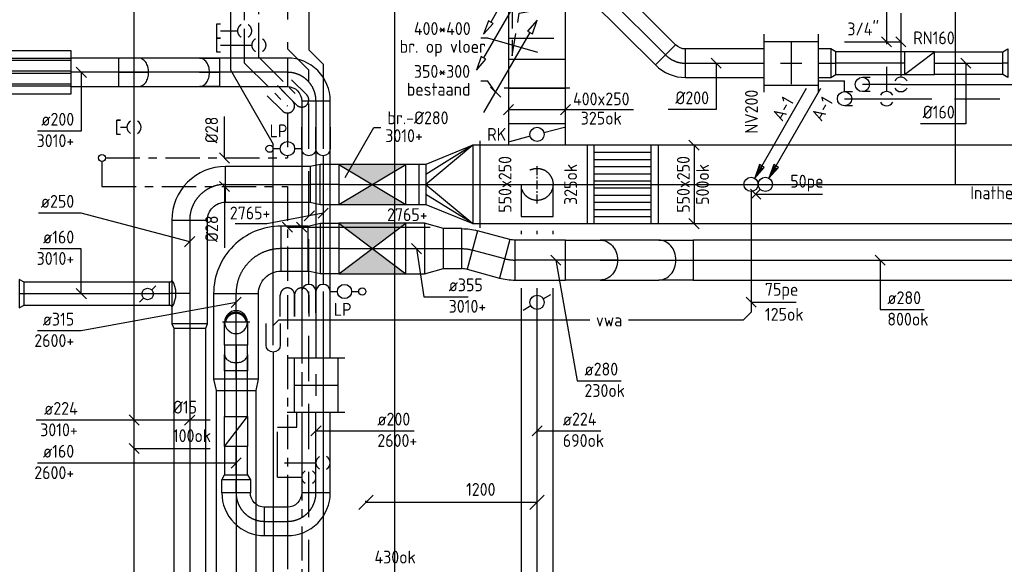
# Model space of a CAD drawing. Header units: millimetres. Extents: x 83336 to 140913, y 137697 to 176199.
# Tile 15 of 45: x 90623 to 97525, y 154539 to 158353. Entities that reach past the tile are written whole.
import ezdxf
from ezdxf.enums import TextEntityAlignment as Align

# ---------------------------------------------------------------- set-up
doc = ezdxf.new("R2010")
doc.units = ezdxf.units.MM
doc.header["$LTSCALE"] = 50
for name, pattern in [('CENTER2', [28.575, 19.05, -3.175, 3.175, -3.175]), ('CENTRE', [2, 1.25, -0.25, 0.25, -0.25]), ('DASHED2', [9.525, 6.35, -3.175]), ('HIDDEN', [9.525, 6.35, -3.175]), ('HIDDEN2', [4.7625, 3.175, -1.5875]), ('KOUDWATER', [8.4, 4.8, -1.2, 1.2, -1.2]), ('WARMWATER', [10.8, 4.8, -1.2, 1.2, -1.2, 1.2, -1.2])]:
    doc.linetypes.add(name, pattern=pattern)
doc.layers.get('0').update_dxf_attribs({"linetype": 'CONTINUOUS'})
doc.layers.get('DEFPOINTS').update_dxf_attribs({"linetype": 'CONTINUOUS'})
for name, color, linetype in [('AL23----_VLOEREN', 8, 'CONTINUOUS'), ('WB570---_HARTLIJN', 1, 'CENTRE'), ('WL5-----_HIDDEN', 8, 'CONTINUOUS'), ('WL52----_PIJL', 2, 'CONTINUOUS'), ('WL520000_VWA', 4, 'CONTINUOUS'), ('WL531---_SYMBOOL', 2, 'CONTINUOUS'), ('WL5310--_KW', 2, 'KOUDWATER'), ('WL5320--_WW', 2, 'WARMWATER'), ('WL5410--_GAS', 1, 'CONTINUOUS'), ('WL5420--_PERSL', 1, 'CONTINUOUS'), ('WL561---_SYMBOOL', 2, 'CONTINUOUS'), ('WL5611--_CV-A', 3, 'CONTINUOUS'), ('WL5612--_CV-R', 3, 'DASHED2'), ('WL570---_HARTLIJN', 1, 'CENTRE'), ('WL5711--_T_KANAAL-H', 1, 'CONTINUOUS'), ('WL5771--_T_KANAAL-C', 3, 'CONTINUOUS'), ('WL5771--_T_KANAAL-H', 1, 'CONTINUOUS'), ('WL5771--_T_KANAAL-H2', 1, 'CONTINUOUS'), ('WL5771--_T_PIJL', 1, 'CONTINUOUS'), ('WL5772--_R_KANAAL-C', 4, 'CONTINUOUS'), ('WL5772--_R_KANAAL-H', 1, 'CONTINUOUS'), ('WL5772--_R_KANAAL-H1', 1, 'HIDDEN2'), ('WL5772--_R_KANAAL-H2', 1, 'CONTINUOUS'), ('WL5772--_R_PIJL', 1, 'CONTINUOUS'), ('WL5773--_HARTLIJN', 1, 'CENTER2'), ('WM520---_MATEN-B', 1, 'CONTINUOUS'), ('WM530---_MATEN-B', 1, 'CONTINUOUS'), ('WM540---_MATEN-B', 1, 'CONTINUOUS'), ('WM560---_MATEN-B', 1, 'CONTINUOUS'), ('WM570---_R_MATEN-B', 1, 'CONTINUOUS'), ('WM570---_T_MATEN-B', 1, 'CONTINUOUS'), ('WM5772--_R_MATEN-B', 1, 'CONTINUOUS'), ('WT520---_CODE', 7, 'CONTINUOUS'), ('WT561---_BIJSCHRIFT', 7, 'CONTINUOUS'), ('WT5772--_BIJSCHRIFT', 7, 'CONTINUOUS')]:
    doc.layers.add(name, color=color, linetype=linetype)
doc.styles.add('MAATVOERING', font='iso.shx')
doc.styles.add('NORTXT', font='isocp.shx')
doc.styles.add('SA-BEMATEN', font='iso.shx')
doc.dimstyles.new('NORDINED', dxfattribs={"dimscale": 50, "dimtxt": 1.8, "dimasz": 0.18, "dimexe": 0.18, "dimexo": 0.0625, "dimgap": 1.25, "dimtad": 0, "dimtoh": 1, "dimdec": 4, "dimrnd": 1, "dimdsep": 46, "dimtxsty": 'MAATVOERING', "dimtsz": 1, "dimcen": 0.09, "dimclrd": 256, "dimclre": 256, "dimclrt": 1, "dimadec": 3, "dimazin": 0, "dimtfac": 1, "dimtdec": 4, "dimtofl": 0, "dimtmove": 0, "dimatfit": 3, "dimldrblk": 'OBLIQUE', "dimfxl": 1, "dimtvp": 1, "dimtolj": 1, "dimtzin": 0, "dimarcsym": 0})

# ---------------------------------------------------------------- blocks, each defined once
blk = doc.blocks.new('KARH')
for p, q in [((1, 0.5), (0, 0.5)), ((0, 0), (0, 0)), ((1, 0), (1, 0)), ((0, -0.5), (1, -0.5))]:
    blk.add_line(p, q)
at = {"invisible_edges": 15}
blk.add_3dface([(0, 0.5), (0, -0.5), (1, -0.5), (1, 0.5)], dxfattribs=at)
blk = doc.blocks.new('VTR5502505502500500-0')
at = {"layer": 'WL5772--_R_KANAAL-H'}
h = blk.add_hatch(dxfattribs=at)
h.set_pattern_fill('_U', color=256, scale=100, style=0, pattern_type=0)
h.set_pattern_definition([(0, (0, -275), (0, 100), [])])
h.paths.add_polyline_path([(50, -275), (450, -275), (450, 275), (50, 275)])
at = {"layer": 'WL5772--_R_KANAAL-H1'}
h = blk.add_hatch(dxfattribs=at)
h.set_pattern_fill('_U', color=256, scale=100, style=0, pattern_type=0)
h.set_pattern_definition([(0, (0, -225), (0, 100), [])])
h.paths.add_polyline_path([(50, -275), (450, -275), (450, 275), (50, 275)])
for p, q in [((50, -275), (50, 275)), ((450, -275), (450, 275))]:
    blk.add_line(p, q)
blk.add_lwpolyline([(0, -275), (50, -275), (450, -275), (500, -275), (500, 275), (450, 275), (50, 275), (0, 275)], close=True)
blk = doc.blocks.new('MVLINE')
blk.add_line((35.4, -35.4), (-35.4, 35.4))
blk = doc.blocks.new('RB60DO')
blk.add_lwpolyline([(0.866, -0.5), (0, -0.5), (0, 0.5), (0.866, 0.5, -0.111998), (1.029, 0.463, -0.103098), (1.172, 0.354, -0.092589), (1.265, 0.194, -0.086319), (1.299, 0, -0.086319), (1.265, -0.194, -0.092589), (1.172, -0.354, -0.103098), (1.029, -0.463, -0.111998)], format="xyb", close=True)
at = {"layer": 'WL570---_HARTLIJN'}
blk.add_line((1.299, 0), (0, 0), dxfattribs=at)
blk = doc.blocks.new('OBO28000060N')
at = {"xscale": 280, "yscale": 280, "zscale": 280}
blk.add_blockref('RB60DO', (0, 0), dxfattribs=at)
blk = doc.blocks.new('KARO')
for p, q in [((1, 0.5), (0, 0.5)), ((0, -0.5), (1, -0.5))]:
    blk.add_line(p, q)
at = {"layer": 'WL5773--_HARTLIJN'}
blk.add_line((0, 0), (1, 0), dxfattribs=at)
blk = doc.blocks.new('RB60UP')
blk.add_lwpolyline([(0.866, -0.5), (0, -0.5, 0.111998), (0.163, -0.463, 0.103098), (0.306, -0.354, 0.092589), (0.399, -0.194, 0.086319), (0.433, 0, 0.086319), (0.399, 0.194, 0.092589), (0.306, 0.354, 0.103098), (0.163, 0.463, 0.111998), (0, 0.5), (0.866, 0.5)], format="xyb", close=True)
at = {"layer": 'WL570---_HARTLIJN'}
blk.add_line((0, 0), (0.866, 0), dxfattribs=at)
blk = doc.blocks.new('OBO28000060O')
at = {"xscale": 280, "yscale": 280, "zscale": 280}
blk.add_blockref('RB60UP', (0, 0), dxfattribs=at)
blk = doc.blocks.new('BO_WZ')
blk.add_lwpolyline([(-1.5, 0.5), (0, 0.5, -1), (0, -0.5), (-1.5, -0.5)], format="xyb")
at = {"invisible_edges": 15}
for points in [[(-0.6, 0.5, 0), (-0.6, -0.5, 0), (0, -0.5, 0), (0, 0.5, 0)], [(0, 0, 0), (0.155, 0.476, 0), (0, 0.5, 0)], [(0, 0, 0), (0.294, 0.405, 0), (0.155, 0.476, 0)], [(0, 0, 0), (0.405, 0.294, 0), (0.294, 0.405, 0)], [(0, 0, 0), (0.476, 0.155, 0), (0.405, 0.294, 0)], [(0, 0, 0), (0.5, 0, 0), (0.476, 0.155, 0)], [(0, 0, 0), (0, -0.5, 0), (0.155, -0.476, 0)], [(0, 0, 0), (0.155, -0.476, 0), (0.294, -0.405, 0)], [(0, 0, 0), (0.294, -0.405, 0), (0.405, -0.294, 0)], [(0, 0, 0), (0.405, -0.294, 0), (0.476, -0.155, 0)], [(0, 0, 0), (0.476, -0.155, 0), (0.5, 0, 0)]]:
    blk.add_3dface(points, dxfattribs=at)
blk = doc.blocks.new('56_218')
for points in [[(0, 7.5), (0, 10)], [(0, 0), (0, 2.5)]]:
    blk.add_lwpolyline(points)
for centre, radius in [((0, 11.25), 1.27), ((0, 5), 2.5)]:
    blk.add_circle(centre, radius)
blk = doc.blocks.new('BO1_WZ')
for start, end in [(30, 150), (210, 330)]:
    blk.add_arc((0, 0), 0.5, start, end)
at = {"invisible_edges": 15}
blk.add_3dface([(-0.01, 0.49), (-0.01, -0.49), (0.01, -0.49), (0.01, 0.49)], dxfattribs=at)
blk = doc.blocks.new('SS53TP06')
blk.add_circle((0, 0), 0.5)
blk = doc.blocks.new('SS52PY02')
for points in [[(7.747, 13.4112), (0.508, 0.8636), (1.8288, 2.3876), (1.1684, 2.7686), (0.508, 0.8636)], [(1.2446, 2.54), (0.7366, 1.397)], [(0.8636, 1.3462), (1.6002, 2.3368)]]:
    blk.add_lwpolyline(points)
blk.add_circle((0, 0), 1)
blk = doc.blocks.new('VRK400250000000')
at = {"layer": 'WL5772--_R_KANAAL-H'}
for p, q in [((48.3, 12.9), (193.2, 51.8)), ((-48.3, -12.9), (-193.2, -51.8))]:
    blk.add_line(p, q, dxfattribs=at)
blk.add_circle((0, 0), 50, dxfattribs=at)
blk = doc.blocks.new('NW')
at = {"layer": 'WL5771--_T_KANAAL-C'}
for p, q in [((0, 202.5), (0, -202.5)), ((0, 152.5), (380, 152.5)), ((380, 202.5), (380, -202.5)), ((0, -152.5), (380, -152.5))]:
    blk.add_line(p, q, dxfattribs=at)
at = {"layer": 'WL5771--_T_KANAAL-H'}
for p, q in [((190, 147.5), (190, -147.5)), ((115, 0), (265, 0))]:
    blk.add_line(p, q, dxfattribs=at)
blk = doc.blocks.new('OSV2001600350G')
blk.add_lwpolyline([(0, -100), (35, -80), (35, 80), (0, 100)], close=True)
at = {"layer": 'WL5773--_HARTLIJN'}
blk.add_line((0, 0), (35, 0), dxfattribs=at)
blk = doc.blocks.new('PFB_HS01')
blk.add_lwpolyline([(-1.1, 1), (0, 1, -1), (0, -1), (-1.1, -1)], format="xyb")
at = {"layer": 'WL5-----_HIDDEN'}
blk.add_circle((0, 0, 0), 1, dxfattribs=at)
blk = doc.blocks.new('VBO250400400400505090150001-MF-MS-Z')
for p, q in [((0, -230), (0, 230)), ((200, -200), (200, 200))]:
    blk.add_line(p, q)
blk.add_lwpolyline([(0, -200), (600, -200), (600, 200), (0, 200)], close=True)
at = {"layer": 'WL5772--_R_KANAAL-H1'}
blk.add_lwpolyline([(575, -175), (575, 175), (225, 175), (525, 125)], close=True, dxfattribs=at)
blk = doc.blocks.new('SS57PY03')
for p, q in [((0, 0), (-1.32, -1.52)), ((-0.66, -1.91), (0, 0)), ((-7.47, -12.95), (-0.99, -1.72)), ((-1.32, -1.52), (-0.66, -1.91))]:
    blk.add_line(p, q)
at = {"color": 2, "style": 'MAATVOERING', "flags": 8}
blk.add_attdef('PIJL_BEN', (-6, -13), '', height=1, dxfattribs=at)
blk = doc.blocks.new('SS57PY04')
blk.add_line((0, 0), (-6.5, -11.27))
blk.add_lwpolyline([(-6.83, -11.07), (-7.49, -12.98), (-6.17, -11.46)], close=True)
at = {"color": 2, "style": 'MAATVOERING', "flags": 8}
blk.add_attdef('PIJL_BEN', (-6, -13), '', height=1, dxfattribs=at)
blk = doc.blocks.new('OBO20000045H')
blk.add_lwpolyline([(100, -82.8, 0.198912), (12.1, 129.3), (-129.3, -12.1, -0.198912), (-100, -82.8)], format="xyb", close=True)
at = {"invisible_edges": 15}
for points in [[(-123.4, -18.6), (29.8, 110), (12.1, 129.3), (-129.3, -12.1)], [(-118.1, -25.5), (45.7, 89.2), (29.8, 110), (-123.4, -18.6)], [(-113.4, -32.8), (59.8, 67.2), (45.7, 89.2), (-118.1, -25.5)], [(-109.4, -40.6), (71.9, 43.9), (59.8, 67.2), (-113.4, -32.8)], [(-106, -48.6), (81.9, 19.8), (71.9, 43.9), (-109.4, -40.6)], [(-103.4, -57), (89.8, -5.2), (81.9, 19.8), (-106, -48.6)], [(-101.5, -65.5), (95.4, -30.7), (89.8, -5.2), (-103.4, -57)], [(-100.4, -74.1), (98.9, -56.7), (95.4, -30.7), (-101.5, -65.5)], [(-100, -82.8), (100, -82.8), (98.9, -56.7), (-100.4, -74.1)]]:
    blk.add_3dface(points, dxfattribs=at)
at = {"layer": 'WL5773--_HARTLIJN'}
blk.add_arc((-200, -82.8), 200, 0, 45, dxfattribs=at)
blk = doc.blocks.new('OSV2001600350K')
blk.add_lwpolyline([(-35, -100), (0, -80), (0, 80), (-35, 100)], close=True)
at = {"layer": 'WL5773--_HARTLIJN'}
blk.add_line((-35, 0), (0, 0), dxfattribs=at)
blk = doc.blocks.new('ORK16000000')
at = {"layer": 'WL5772--_R_KANAAL-H'}
for p, q in [((38.6, 10.4), (77.3, 20.7)), ((-38.6, -10.4), (-77.3, -20.7))]:
    blk.add_line(p, q, dxfattribs=at)
blk.add_circle((0, 0), 40, dxfattribs=at)
blk = doc.blocks.new('GD200')
at = {"layer": 'WL5771--_T_KANAAL-C', "color": 1}
for p, q in [((1700, 97.5), (0, 97.5)), ((1700, 82.5), (0, 82.5)), ((1700, 7.5), (0, 7.5)), ((1700, -7.5), (0, -7.5)), ((1700, -82.5), (0, -82.5)), ((1700, -97.5), (0, -97.5))]:
    blk.add_line(p, q, dxfattribs=at)
at = {"layer": 'WL5771--_T_KANAAL-C'}
blk.add_lwpolyline([(0, 150), (1700, 150), (1700, -150), (0, -150)], close=True, dxfattribs=at)
blk = doc.blocks.new('*X117')
at = {"color": 0}
for p, q in [((-0.13, 0.358), (-0.13, 0.433)), ((-0.12, 0.36), (-0.12, 0.436)), ((-0.11, 0.363), (-0.11, 0.439)), ((-0.1, 0.365), (-0.1, 0.441)), ((-0.09, 0.367), (-0.09, 0.443)), ((-0.08, 0.369), (-0.08, 0.445)), ((-0.07, 0.371), (-0.07, 0.447)), ((-0.06, 0.372), (-0.06, 0.448)), ((-0.05, 0.374), (-0.05, 0.449)), ((-0.04, 0.375), (-0.04, 0.45)), ((-0.03, 0.375), (-0.03, 0.451)), ((-0.02, 0.376), (-0.02, 0.452)), ((-0.01, 0.376), (-0.01, 0.452)), ((0, 0.376), (0, 0.452)), ((0.01, 0.376), (0.01, 0.452)), ((0.02, 0.376), (0.02, 0.452)), ((0.03, 0.375), (0.03, 0.451)), ((0.04, 0.375), (0.04, 0.45)), ((0.05, 0.374), (0.05, 0.449)), ((0.06, 0.372), (0.06, 0.448)), ((0.07, 0.371), (0.07, 0.447)), ((0.08, 0.369), (0.08, 0.445)), ((0.09, 0.367), (0.09, 0.443)), ((0.1, 0.365), (0.1, 0.441)), ((0.11, 0.363), (0.11, 0.439)), ((0.12, 0.36), (0.12, 0.436)), ((0.13, 0.358), (0.13, 0.433)), ((-0.45, 0.011), (-0.45, 0.044)), ((-0.44, 0.05), (-0.44, 0.104)), ((-0.43, 0.079), (-0.43, 0.14)), ((-0.42, 0.104), (-0.42, 0.167)), ((-0.41, 0.125), (-0.41, 0.191)), ((-0.4, 0.143), (-0.4, 0.211)), ((-0.39, 0.16), (-0.39, 0.229)), ((-0.38, 0.175), (-0.38, 0.245)), ((-0.37, 0.189), (-0.37, 0.26)), ((-0.36, 0.203), (-0.36, 0.273)), ((-0.35, 0.215), (-0.35, 0.286)), ((-0.34, 0.226), (-0.34, 0.298)), ((-0.33, 0.237), (-0.33, 0.309)), ((-0.32, 0.247), (-0.32, 0.319)), ((-0.31, 0.256), (-0.31, 0.329)), ((-0.3, 0.265), (-0.3, 0.338)), ((-0.29, 0.273), (-0.29, 0.347)), ((-0.28, 0.281), (-0.28, 0.355)), ((-0.27, 0.289), (-0.27, 0.363)), ((-0.26, 0.296), (-0.26, 0.37)), ((-0.25, 0.302), (-0.25, 0.377)), ((-0.24, 0.309), (-0.24, 0.383)), ((-0.23, 0.315), (-0.23, 0.389)), ((-0.22, 0.32), (-0.22, 0.395)), ((-0.21, 0.326), (-0.21, 0.4)), ((-0.2, 0.331), (-0.2, 0.405)), ((-0.19, 0.335), (-0.19, 0.41)), ((-0.18, 0.34), (-0.18, 0.415)), ((-0.17, 0.344), (-0.17, 0.419)), ((-0.16, 0.348), (-0.16, 0.423)), ((-0.15, 0.351), (-0.15, 0.426)), ((-0.14, 0.355), (-0.14, 0.43)), ((0.14, 0.355), (0.14, 0.43)), ((0.15, 0.351), (0.15, 0.426)), ((0.16, 0.348), (0.16, 0.423)), ((0.17, 0.344), (0.17, 0.419)), ((0.18, 0.34), (0.18, 0.415)), ((0.19, 0.335), (0.19, 0.41)), ((0.2, 0.331), (0.2, 0.405)), ((0.21, 0.326), (0.21, 0.4)), ((0.22, 0.32), (0.22, 0.395)), ((0.23, 0.315), (0.23, 0.389)), ((0.24, 0.309), (0.24, 0.383)), ((0.25, 0.302), (0.25, 0.377)), ((0.26, 0.296), (0.26, 0.37)), ((0.27, 0.289), (0.27, 0.363)), ((0.28, 0.281), (0.28, 0.355)), ((0.29, 0.273), (0.29, 0.347)), ((0.3, 0.265), (0.3, 0.338)), ((0.31, 0.256), (0.31, 0.329)), ((0.32, 0.247), (0.32, 0.319)), ((0.33, 0.237), (0.33, 0.309)), ((0.34, 0.226), (0.34, 0.298)), ((0.35, 0.215), (0.35, 0.286)), ((0.36, 0.203), (0.36, 0.273)), ((0.37, 0.189), (0.37, 0.26)), ((0.38, 0.175), (0.38, 0.245)), ((0.39, 0.16), (0.39, 0.229)), ((0.4, 0.143), (0.4, 0.211)), ((0.41, 0.125), (0.41, 0.191)), ((0.42, 0.104), (0.42, 0.167)), ((0.43, 0.079), (0.43, 0.14)), ((0.44, 0.05), (0.44, 0.104)), ((0.45, 0.011), (0.45, 0.044))]:
    blk.add_line(p, q, dxfattribs=at)
blk = doc.blocks.new('KARODS')
blk.add_circle((0, 0), 0.5)
at = {"layer": 'WB570---_HARTLIJN'}
for p, q in [((0, -0.6), (0, 0.6)), ((-0.6, 0), (0.6, 0))]:
    blk.add_line(p, q, dxfattribs=at)
at = {"layer": 'WL5711--_T_KANAAL-H', "color": 1}
blk.add_blockref('*X117', (0, 0), dxfattribs=at)
blk = doc.blocks.new('OBO16000090SH')
blk.add_lwpolyline([(-80, 0), (-80, -160), (80, -160), (80, 0)])
at = {"layer": 'WL5773--_HARTLIJN'}
for p, q in [((0, -160), (0, 80)), ((-80, 0), (80, 0))]:
    blk.add_line(p, q, dxfattribs=at)
at = {"xscale": 160, "yscale": 160, "zscale": 160}
blk.add_blockref('KARODS', (0, 0), dxfattribs=at)
blk = doc.blocks.new('RB45UP')
blk.add_lwpolyline([(0, -0.5), (0.707107, -0.5), (0.707107, 0.5), (0, 0.5, -0.133256), (0.128411, 0.465158, -0.106756), (0.25, 0.353553, -0.082828), (0.325143, 0.198077, -0.071352), (0.353553, 0, -0.071352), (0.325143, -0.198077, -0.082828), (0.25, -0.353553, -0.106756), (0.128411, -0.465158, -0.133256)], format="xyb", close=True)
at = {"layer": 'WL570---_HARTLIJN'}
blk.add_line((0, 0), (0.707107, 0), dxfattribs=at)
blk = doc.blocks.new('OBO16000045O')
at = {"xscale": 160, "yscale": 160, "zscale": 160}
blk.add_blockref('RB45UP', (0, 0), dxfattribs=at)
blk = doc.blocks.new('RB45DO')
blk.add_lwpolyline([(0.707107, 0.5), (0, 0.5), (0, -0.5), (0.707107, -0.5, 0.133256), (0.835518, -0.465158, 0.106756), (0.957107, -0.353553, 0.082828), (1.032249, -0.198077, 0.071352), (1.06066, 0, 0.071352), (1.032249, 0.198077, 0.082828), (0.957107, 0.353553, 0.106756), (0.835518, 0.465158, 0.133256)], format="xyb", close=True)
at = {"layer": 'WL570---_HARTLIJN'}
blk.add_line((0, 0), (1.06066, 0), dxfattribs=at)
blk = doc.blocks.new('OBO20000045N')
at = {"xscale": 200, "yscale": 200, "zscale": 200}
blk.add_blockref('RB45DO', (0, 0), dxfattribs=at)
blk = doc.blocks.new('OBK3550047000')
blk.add_lwpolyline([(0, -177.5), (470, -177.5), (470, 177.5), (0, 177.5)], close=True)
at = {"layer": 'WL5771--_T_KANAAL-H'}
for p, q in [((0, -177.5), (470, 177.5)), ((0, 177.5), (470, -177.5))]:
    blk.add_line(p, q, dxfattribs=at)
at = {"layer": 'WL5771--_T_KANAAL-H2'}
for points in [[(0, 177.5), (470, 177.5), (235, 0)], [(0, -177.5), (470, -177.5), (235, 0)]]:
    blk.add_solid(points, dxfattribs=at)
at = {"layer": 'WL5773--_HARTLIJN'}
blk.add_line((0, 0), (470, 0), dxfattribs=at)
blk = doc.blocks.new('OSV3553150850G')
blk.add_lwpolyline([(0, -177.5), (85, -157.5), (85, 157.5), (0, 177.5)], close=True)
at = {"layer": 'WL5773--_HARTLIJN'}
blk.add_line((0, 0), (85, 0), dxfattribs=at)
blk = doc.blocks.new('OBO31500090H')
blk.add_lwpolyline([(157.5, -315, 0.414214), (-315, 157.5), (-315, -157.5, -0.414214), (-157.5, -315)], format="xyb", close=True)
at = {"invisible_edges": 15}
for points in [[(-287.7, -159.9), (-233, 150.3), (-315, 157.5), (-315, -157.5)], [(-261.1, -167), (-153.4, 129), (-233, 150.3), (-287.7, -159.9)], [(-236.2, -178.6), (-78.8, 94.2), (-153.4, 129), (-261.1, -167)], [(-213.8, -194.3), (-11.3, 47), (-78.8, 94.2), (-236.2, -178.6)], [(-194.3, -213.8), (47, -11.3), (-11.3, 47), (-213.8, -194.3)], [(-178.6, -236.2), (94.2, -78.8), (47, -11.3), (-194.3, -213.8)], [(-167, -261.1), (129, -153.4), (94.2, -78.8), (-178.6, -236.2)], [(-159.9, -287.7), (150.3, -233), (129, -153.4), (-167, -261.1)], [(-157.5, -315), (157.5, -315), (150.3, -233), (-159.9, -287.7)]]:
    blk.add_3dface(points, dxfattribs=at)
at = {"layer": 'WL5773--_HARTLIJN'}
blk.add_arc((-315, -315), 315, 0, 90, dxfattribs=at)
blk = doc.blocks.new('OSV3152800780K1')
blk.add_lwpolyline([(-78, -157.5), (0, -140), (0, 140), (-78, 157.5)], close=True)
at = {"layer": 'WL5773--_HARTLIJN'}
blk.add_line((-78, 0), (0, 0), dxfattribs=at)
blk = doc.blocks.new('OBK2800047000')
blk.add_lwpolyline([(0, -140), (470, -140), (470, 140), (0, 140)], close=True)
at = {"layer": 'WL5772--_R_KANAAL-H'}
for p, q in [((0, -140), (470, 140)), ((0, 140), (470, -140))]:
    blk.add_line(p, q, dxfattribs=at)
at = {"layer": 'WL5772--_R_KANAAL-H2'}
for points in [[(0, 140), (470, 140), (235, 0)], [(0, -140), (470, -140), (235, 0)]]:
    blk.add_solid(points, dxfattribs=at)
at = {"layer": 'WL5773--_HARTLIJN'}
blk.add_line((0, 0), (470, 0), dxfattribs=at)
blk = doc.blocks.new('OSV2802500710G1')
blk.add_lwpolyline([(0, -140), (71, -125), (71, 125), (0, 140)], close=True)
at = {"layer": 'WL5773--_HARTLIJN'}
blk.add_line((0, 0), (71, 0), dxfattribs=at)
blk = doc.blocks.new('OSV35528001330G')
blk.add_lwpolyline([(0, -177.5), (133, -140), (133, 140), (0, 177.5)], close=True)
at = {"layer": 'WL5773--_HARTLIJN'}
blk.add_line((0, 0), (133, 0), dxfattribs=at)
blk = doc.blocks.new('OBO25000090H')
blk.add_lwpolyline([(125, -250, 0.414214), (-250, 125), (-250, -125, -0.414214), (-125, -250)], format="xyb", close=True)
at = {"invisible_edges": 15}
for points in [[(-228.3, -126.9), (-184.9, 119.3), (-250, 125), (-250, -125)], [(-207.2, -132.5), (-121.7, 102.4), (-184.9, 119.3), (-228.3, -126.9)], [(-187.5, -141.7), (-62.5, 74.8), (-121.7, 102.4), (-207.2, -132.5)], [(-169.7, -154.2), (-9, 37.3), (-62.5, 74.8), (-187.5, -141.7)], [(-154.2, -169.7), (37.3, -9), (-9, 37.3), (-169.7, -154.2)], [(-141.7, -187.5), (74.8, -62.5), (37.3, -9), (-154.2, -169.7)], [(-132.5, -207.2), (102.4, -121.7), (74.8, -62.5), (-141.7, -187.5)], [(-126.9, -228.3), (119.3, -184.9), (102.4, -121.7), (-132.5, -207.2)], [(-125, -250), (125, -250), (119.3, -184.9), (-126.9, -228.3)]]:
    blk.add_3dface(points, dxfattribs=at)
at = {"layer": 'WL5773--_HARTLIJN'}
blk.add_arc((-250, -250), 250, 0, 90, dxfattribs=at)
blk = doc.blocks.new('VRO55025000280430005050RF')
for p, q in [((-430, 305), (-430, -305)), ((-380, -275), (-380, 275)), ((-50, -140), (-50, 140))]:
    blk.add_line(p, q)
blk.add_lwpolyline([(-430, 275), (-430, -275), (-380, -275), (-50, -140), (0, -140), (0, 140), (-50, 140), (-380, 275)], close=True)
at = {"layer": 'WL5772--_R_KANAAL-H'}
for p, q in [((-380, 275), (-50, 70)), ((-380, -275), (-50, -70))]:
    blk.add_line(p, q, dxfattribs=at)
blk.add_lwpolyline([(-380, -275), (-50, 0), (-380, 275)], dxfattribs=at)
blk = doc.blocks.new('OBO28000015H')
blk.add_lwpolyline([(140, -36.9, 0.065543), (125.7, 71.8), (-144.8, -0.6, -0.065543), (-140, -36.9)], format="xyb", close=True)
at = {"layer": 'WL5773--_HARTLIJN'}
blk.add_arc((-280, -36.9), 280, 0, 15, dxfattribs=at)
blk = doc.blocks.new('OBO20000090H')
blk.add_lwpolyline([(100, -200, 0.414214), (-200, 100), (-200, -100, -0.414214), (-100, -200)], format="xyb", close=True)
at = {"invisible_edges": 15}
for points in [[(-182.6, -101.5), (-147.9, 95.4), (-200, 100), (-200, -100)], [(-165.8, -106), (-97.4, 81.9), (-147.9, 95.4), (-182.6, -101.5)], [(-150, -113.4), (-50, 59.8), (-97.4, 81.9), (-165.8, -106)], [(-135.7, -123.4), (-7.2, 29.8), (-50, 59.8), (-150, -113.4)], [(-123.4, -135.7), (29.8, -7.2), (-7.2, 29.8), (-135.7, -123.4)], [(-113.4, -150), (59.8, -50), (29.8, -7.2), (-123.4, -135.7)], [(-106, -165.8), (81.9, -97.4), (59.8, -50), (-113.4, -150)], [(-101.5, -182.6), (95.4, -147.9), (81.9, -97.4), (-106, -165.8)], [(-100, -200), (100, -200), (95.4, -147.9), (-101.5, -182.6)]]:
    blk.add_3dface(points, dxfattribs=at)
at = {"layer": 'WL5773--_HARTLIJN'}
blk.add_arc((-200, -200), 200, 0, 90, dxfattribs=at)
blk = doc.blocks.new('OBO20000045O')
at = {"xscale": 200, "yscale": 200, "zscale": 200}
blk.add_blockref('RB45UP', (0, 0), dxfattribs=at)
blk = doc.blocks.new('OSV2502240300G')
blk.add_lwpolyline([(0, -125), (30, -112), (30, 112), (0, 125)], close=True)
at = {"layer": 'WL5773--_HARTLIJN'}
blk.add_line((0, 0), (30, 0), dxfattribs=at)
blk = doc.blocks.new('OZA2500160090NZ')
blk.add_lwpolyline([(95, 125, -0.414214), (80, 140), (80, 145), (-80, 145), (-80, 140, -0.414214), (-95, 125, -0.414214)], format="xyb")
at = {"layer": 'WL5771--_T_KANAAL-H'}
blk.add_arc((0, 266.4), 170.3, 236.10072, 303.89928, dxfattribs=at)
at = {"layer": 'WL5773--_HARTLIJN'}
blk.add_line((0, 0), (0, 145), dxfattribs=at)
blk = doc.blocks.new('*D544')
at = {"layer": 'DEFPOINTS', "color": 0, "transparency": 16777216}
for p in [(93050, 154973.7), (94250, 154973.7), (94250, 154973.7)]:
    blk.add_point(p, dxfattribs=at)
at = {"layer": 'WM570---_R_MATEN-B', "lineweight": -2, "transparency": 16777216}
for p, q in [((93000, 154923.7), (93100, 155023.7)), ((94200, 154923.7), (94300, 155023.7)), ((93050, 154976.8), (93050, 154982.7)), ((93050, 154973.7), (94250, 154973.7)), ((94250, 154976.8), (94250, 154982.7))]:
    blk.add_line(p, q, dxfattribs=at)
at = {"layer": 'WM570---_R_MATEN-B', "color": 1, "transparency": 16777216, "insert": (93855.3, 155063.7), "char_height": 90, "attachment_point": 5, "style": 'MAATVOERING'}
blk.add_mtext('\\A1;1200', dxfattribs=at)
blk = doc.blocks.new('_OBLIQUE')
at = {"color": 0, "linetype": 'ByBlock'}
blk.add_line((-0.5, -0.5), (0.5, 0.5), dxfattribs=at)
blk = doc.blocks.new('ORK22400000')
at = {"layer": 'WL5772--_R_KANAAL-H'}
for p, q in [((48.3, 12.9), (108.2, 29)), ((-48.3, -12.9), (-108.2, -29))]:
    blk.add_line(p, q, dxfattribs=at)
blk.add_circle((0, 0), 50, dxfattribs=at)

msp = doc.modelspace()

# ---------------------------------------------------------------- linework, layer by layer
at = {"layer": 'AL23----_VLOEREN'}
for p, q in [((97180, 165000), (97180, 157200)), ((93250, 160250), (93250, 150300)), ((93250, 157200), (113150, 157200))]:
    msp.add_line(p, q, dxfattribs=at)
at = {"layer": 'WB570---_HARTLIJN'}
for p, q in [((94250, 157065.6), (94250, 157334.4)), ((94115.6, 157200), (94384.4, 157200))]:
    msp.add_line(p, q, dxfattribs=at)
at = {"layer": 'WL520000_VWA'}
for p, q in [((92100, 158645.55556), (92100, 158001.64251)), ((92100, 158001.64251), (92400, 157482.02727)), ((92400, 156075), (92400, 157482.02727)), ((95750, 157150), (95750, 156306)), ((92400, 156212), (92438, 156250)), ((94620, 156250), (92438, 156250)), ((95694, 156250), (94890, 156250)), ((92400, 156025), (92400, 153325))]:
    msp.add_line(p, q, dxfattribs=at)
at = {"layer": 'WL520000_VWA', "extrusion": (0, 0, -1)}
for p, q in [((95750, 157100), (95814.64466, 157164.64466)), ((95694, 156250), (95750, 156306))]:
    msp.add_line(p, q, dxfattribs=at)
at = {"layer": 'WL5310--_KW'}
for p, q in [((92200, 158050), (92200, 159072.5)), ((92005.29734, 158225), (92005.29734, 158325)), ((92005.29734, 158325), (92030.29734, 158325)), ((92030.29734, 158275), (92150, 158275)), ((92030.29734, 158225), (92005.29734, 158225)), ((92005.29734, 158125), (92005.29734, 158225)), ((92005.29734, 158225), (92030.29734, 158225)), ((92030.29734, 158125), (92005.29734, 158125)), ((92200, 158050), (92500, 157750)), ((92500, 157700), (92500, 157385)), ((91225, 157385), (92500, 157385)), ((91200, 157360), (91200, 157185)), ((91200, 157185), (92500, 157185)), ((92500, 157185), (92500, 156475)), ((92500, 156425), (92500, 153425.1606))]:
    msp.add_line(p, q, dxfattribs=at)
at = {"layer": 'WL5320--_WW'}
for p, q in [((92300, 158091.42136), (92300, 159210)), ((92030.29734, 158175), (92250, 158175)), ((92300, 158091.42136), (92600, 157791.42136)), ((92600, 157741.42136), (92600, 156475)), ((92600, 156425), (92600, 153510.42464))]:
    msp.add_line(p, q, dxfattribs=at)
at = {"layer": 'WL5410--_GAS'}
for p, q in [((91330.29734, 157650), (91305.29734, 157650)), ((91305.29734, 157550), (91305.29734, 157650)), ((91305.29734, 157650), (91330.29734, 157650)), ((91330.29734, 157550), (91305.29734, 157550))]:
    msp.add_line(p, q, dxfattribs=at)
at = {"layer": 'WL5420--_PERSL'}
for p, q in [((91425, 152365.3125), (91425, 160821.66667)), ((91330.29734, 157600), (91375, 157600))]:
    msp.add_line(p, q, dxfattribs=at)
at = {"layer": 'WL5611--_CV-A'}
for p, q in [((92650, 166808.77252), (92650, 158141.42136)), ((96800, 158400), (96800, 157950)), ((92650, 158141.42136), (92750, 158041.42136)), ((92750, 158041.42136), (92750, 157450)), ((96800, 157900), (96530.29734, 157900)), ((96800, 157900), (99900, 157900)), ((92750, 157400), (92750, 156500)), ((92750, 156450), (92750, 147350)), ((92480.29734, 155250), (92700, 155250))]:
    msp.add_line(p, q, dxfattribs=at)
at = {"layer": 'WL5612--_CV-R'}
for p, q in [((92500, 166768.58014), (92500, 158150)), ((96700, 158500), (96700, 157850)), ((92500, 158150), (92650, 158000)), ((92650, 157450), (92650, 158000)), ((96220.29734, 157925), (96405.29734, 157925)), ((96405.29734, 157850), (96405.29734, 157925)), ((96405.29734, 157800), (96700, 157800)), ((96700, 157800), (100000, 157800)), ((92650, 156500), (92650, 157400)), ((92650, 147250), (92650, 156450)), ((92565.29734, 155498.67633), (92565.29734, 155605)), ((92430.29734, 155498.67633), (92565.29734, 155498.67633)), ((92430.29734, 155150), (92430.29734, 155498.67633)), ((92430.29734, 155150), (92600, 155150))]:
    msp.add_line(p, q, dxfattribs=at)
at = {"layer": 'WL5771--_T_KANAAL-C'}
for points in [[(96825.29734, 157968.5162), (97035.29734, 157968.5162), (97035.29734, 158128.5162), (96825.29734, 158128.5162)], [(92060, 155365), (92060, 155575), (92220, 155575), (92220, 155365)], [(92040, 155130), (92060, 155165), (92220, 155165), (92240, 155130)]]:
    msp.add_lwpolyline(points, close=True, dxfattribs=at)
at = {"layer": 'WL5772--_R_KANAAL-C', "color": 1, "linetype": 'HIDDEN'}
msp.add_line((94050, 158225), (94450, 158225), dxfattribs=at)
at = {"layer": 'WL5772--_R_KANAAL-C'}
msp.add_line((94450, 157625), (94050, 157625), dxfattribs=at)
at = {"layer": 'WL5772--_R_KANAAL-C', "color": 1, "linetype": 'HIDDEN'}
msp.add_lwpolyline([(94138, 157200), (94138, 156976), (94362, 156976), (94362, 157200)], dxfattribs=at)
msp.add_circle((94250, 157200), 112, dxfattribs=at)
at = {"layer": 'WM520---_MATEN-B'}
for points in [[(95782.32233, 157132.32233), (95807.32233, 157132.32233), (96250, 157132.32233)], [(95750, 156375), (95775, 156375), (96066.8043, 156375)]]:
    msp.add_lwpolyline(points, dxfattribs=at)
at = {"layer": 'WM530---_MATEN-B'}
for points in [[(92058.08264, 157385), (92058.08264, 157385), (92058.08264, 157675)], [(92058.73645, 157185), (92058.73645, 157005), (92058.73645, 156755.40276)], [(92500, 156900), (93125, 156900), (93500, 156900)]]:
    msp.add_lwpolyline(points, dxfattribs=at)
at = {"layer": 'WM540---_MATEN-B'}
for points in [[(91425, 155550), (91700, 155550), (91958.47726, 155550)], [(91425, 155350), (91700, 155350), (91958.47726, 155350)]]:
    msp.add_lwpolyline(points, dxfattribs=at)
at = {"layer": 'WM560---_MATEN-B'}
for points in [[(96405.29734, 158198.67633), (96530.29734, 158198.67633), (96800, 158198.67633)], [(92750, 156998.67633), (92355.29734, 156923.67633), (92133.29734, 156923.67633)]]:
    msp.add_lwpolyline(points, dxfattribs=at)
at = {"layer": 'WM570---_R_MATEN-B'}
for points in [[(94255.29734, 158123.67633), (93905.29734, 158223.67633), (93855.29734, 158223.67633)], [(92905.29734, 157248.67633), (93105.29734, 157598.67633), (93155.29734, 157598.67633)], [(91815, 156798.67633), (91055.29734, 156998.67633), (90755.29734, 156998.67633)], [(91055.29734, 156435), (91055.29734, 156748.67633), (90765.93742, 156748.67633)], [(91815, 155548.67633), (91055.29734, 155548.67633), (90739.00829, 155548.67633)], [(94250, 155473.67633), (94455.29734, 155473.67633), (94696.58639, 155473.67633)]]:
    msp.add_lwpolyline(points, dxfattribs=at)
at = {"layer": 'WM570---_T_MATEN-B', "color": 1}
for p, q in [((96825.29734, 157968.5162), (97035.29734, 158128.5162)), ((92060, 155365), (92220, 155575))]:
    msp.add_line(p, q, dxfattribs=at)
at = {"layer": 'WM570---_T_MATEN-B'}
for points in [[(91055.29734, 157985), (91055.29734, 157573.67633), (90747.93742, 157573.67633)], [(95505.29734, 158048.5162), (95505.29734, 157723.67633), (95168.68742, 157723.67633)], [(97255.29734, 158048.5162), (97255.29734, 157623.67633), (96936.68742, 157623.67633)], [(93959.5715, 157846.2127), (93905.29734, 157923.67633), (93855.29734, 157923.67633)], [(93405.29734, 156750), (93455.29734, 156413.67633), (93766.31432, 156413.67633)], [(94382.13551, 156670), (94532.13551, 155823.67633), (94839.49543, 155823.67633)], [(96655.29734, 156670), (96655.29734, 156323.67633), (96962.65726, 156323.67633)], [(92140, 156373.67633), (91055.29734, 156173.67633), (90747.93742, 156173.67633)], [(92700, 155473.67633), (93080.29734, 155473.67633), (93387.65726, 155473.67633)], [(92140, 155248.67633), (91055.29734, 155248.67633), (90747.93742, 155248.67633)]]:
    msp.add_lwpolyline(points, dxfattribs=at)
at = {"layer": 'WM5772--_R_MATEN-B'}
for points in [[(94050, 157723.67633), (94925, 157723.67633)], [(95350, 157475), (95350, 156925)], [(95350, 157475), (95350, 156925)]]:
    msp.add_lwpolyline(points, dxfattribs=at)

# ---------------------------------------------------------------- block references
at = {"layer": 'WL52----_PIJL', "xscale": 50, "yscale": 50, "zscale": 50}
for p in [(95750, 157200), (95850, 157200)]:
    msp.add_blockref('SS52PY02', p, dxfattribs=at)
at = {"layer": 'WL520000_VWA', "xscale": 100, "yscale": 100, "zscale": 100, "rotation": 270}
msp.add_blockref('BO_WZ', (92400, 156075), dxfattribs=at)
at = {"layer": 'WL531---_SYMBOOL', "xscale": 50, "yscale": 50, "zscale": 50}
msp.add_blockref('SS53TP06', (91200, 157385), dxfattribs=at)
at = {"layer": 'WL5310--_KW'}
for name, p, xscale, yscale, zscale, rotation in [('BO1_WZ', (92200, 158275), 100, 100, 100, 90), ('BO_WZ', (92500, 157750), 100.0000000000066, 100.0000000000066, 100.0000000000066, 315), ('BO_WZ', (92500, 156425), 100, 100, 100, 90), ('BO_WZ', (92600, 156425), 100, 100, 100, 90)]:
    msp.add_blockref(name, p, dxfattribs=dict(at, xscale=xscale, yscale=yscale, zscale=zscale, rotation=rotation))
at = {"layer": 'WL5320--_WW'}
for name, p, xscale, yscale, zscale, rotation in [('BO1_WZ', (92300, 158175), 100, 100, 100, 90), ('BO_WZ', (92600, 157791.42136), 100.0000000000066, 100.0000000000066, 100.0000000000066, 315)]:
    msp.add_blockref(name, p, dxfattribs=dict(at, xscale=xscale, yscale=yscale, zscale=zscale, rotation=rotation))
at = {"layer": 'WL5420--_PERSL', "xscale": 100, "yscale": 100, "zscale": 100, "rotation": 90}
msp.add_blockref('BO1_WZ', (91425, 157600), dxfattribs=at)
at = {"layer": 'WL561---_SYMBOOL'}
for name, p, xscale, yscale, zscale, rotation in [('PFB_HS01', (96530.29734, 157900), 50, 50, 50, 180), ('PFB_HS01', (96405.29734, 157800), 50, 50, 50, 180), ('BO_WZ', (92650, 157450), 100, 100, 100, 270), ('BO_WZ', (92750, 157450), 100, 100, 100, 270), ('56_218', (92600, 157450), 20, 20, 20, 90), ('BO_WZ', (92650, 156450), -100, 100, 100, 270), ('BO_WZ', (92750, 156450), -100, 100, 100, 270), ('56_218', (92800, 156450), 20, 20, 20, 270), ('BO1_WZ', (92750, 155250), 100, 100, 100, 270), ('BO1_WZ', (92650, 155150), 100, 100, 100, 90)]:
    msp.add_blockref(name, p, dxfattribs=dict(at, xscale=xscale, yscale=yscale, zscale=zscale, rotation=rotation))
at = {"layer": 'WL561---_SYMBOOL', "xscale": 100, "yscale": 100, "zscale": 100}
for p in [(96800, 157900), (96700, 157800)]:
    msp.add_blockref('BO1_WZ', p, dxfattribs=at)
at = {"layer": 'WL5771--_T_KANAAL-C'}
for p, xscale, yscale, zscale, rotation in [((94690.06959, 158566.71425), 650.0000000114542, 200, 200, 315.000000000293), ((96825.29734, 158048.5162), 480, 160, 160, 180), ((97035.29734, 158048.5162), -480, 160, 160, 180), ((91352.70527, 157985), 367.705265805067, 200, 200, 180), ((92500, 157985), 1147.294734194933, 200, 200, 180), ((92700, 157785), 1800, 200, 200, 270), ((92645, 156750), 190.0000000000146, 315, 315, 180), ((94022.82013, 156679.54077), 235.3708657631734, 280, 280, 165.0000000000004), ((94450, 156670), 354.7105367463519, 280, 280, 180), ((92140, 155835), 600, 315, 315, 90), ((92140, 156075), 500, 160, 160, 270), ((92140, 155757), 2008.323667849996, 280, 280, 270), ((92700, 155040), 565, 200, 200, 90), ((92140, 155165), 200, 160, 160, 90), ((92140, 155040), -90, 200, 200, 270)]:
    msp.add_blockref('KARO', p, dxfattribs=dict(at, xscale=xscale, yscale=yscale, zscale=zscale, rotation=rotation))
for name, p, rotation in [('OBO20000045H', (95208.26764, 158048.5162), 225.0000000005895), ('OBO31500090H', (92140, 156750), 90), ('OBO28000015H', (94058.42676, 156670), 254.9999999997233), ('OSV3152800780K1', (92140, 155757), 270), ('OBO20000090H', (92140, 154840), 180), ('OBO20000090H', (92700, 154840), 270)]:
    msp.add_blockref(name, p, dxfattribs=dict(at, rotation=rotation))
for name, p in [('NW', (95840.29734, 158048.5162)), ('OSV2001600350G', (96310.29734, 158048.5162)), ('OBO20000045N', (91315, 157985)), ('OBO20000090H', (92700, 157985)), ('OBK3550047000', (92860, 156750)), ('OSV35528001330G', (93460, 156750)), ('OBO28000060N', (94450, 156670)), ('OBO28000060N', (94450, 156670)), ('OBO28000060O', (95102.4058, 156670)), ('OBO28000060O', (95102.4058, 156670))]:
    msp.add_blockref(name, p, dxfattribs=at)
at = {"layer": 'WL5771--_T_KANAAL-C', "xscale": -1}
for name, p, rotation in [('GD200', (89285, 157985), 180), ('OBO20000045O', (91882.88942, 157985), 180), ('OBO28000015H', (93759.8627, 156750), 270), ('OBO16000045O', (92140, 156008.13712), 90), ('NW', (92700, 155985), 90)]:
    msp.add_blockref(name, p, dxfattribs=dict(at, rotation=rotation))
at = {"layer": 'WL5771--_T_KANAAL-C'}
for p, xscale, yscale, zscale in [((95291.11035, 158048.5162), 549.186988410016, 200, 200), ((96220.29734, 158048.5162), 90, 200, 200), ((92860, 156750), -130, 355, 355), ((93330, 156750), 130, 355, 355), ((93593, 156750), 130, 280, 280), ((94692.48711, 156670), 409.9186911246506, 280, 280), ((94692.48711, 156670), 409.9186911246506, 280, 280), ((95344.89292, 156670), 3375.107082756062, 280, 280), ((92340, 154840), 160, 200, 200)]:
    msp.add_blockref('KARO', p, dxfattribs=dict(at, xscale=xscale, yscale=yscale, zscale=zscale))
at = {"layer": 'WL5771--_T_KANAAL-C', "xscale": -1}
for name, p in [('OSV2001600350G', (97550.29734, 158048.5162)), ('OSV3553150850G', (92730, 156750)), ('OBO16000090SH', (92140, 156235))]:
    msp.add_blockref(name, p, dxfattribs=at)
at = {"layer": 'WL5771--_T_PIJL', "xscale": 50, "yscale": 50, "zscale": 50}
for p in [(94250, 158900), (94200, 158650)]:
    msp.add_blockref('SS57PY04', p, dxfattribs=at)
at = {"layer": 'WL5772--_R_KANAAL-C'}
for name, p, rotation in [('VBO250400400400505090150001-MF-MS-Z', (94250, 157875), 90), ('VRO55025000280430005050RF', (93420, 157200), 180), ('OBO25000090H', (91815, 157200), 90), ('OSV2802500710G1', (92730, 157200), 180), ('ORK16000000', (91520.29734, 156432.5), 30.00000000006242), ('OZA2500160090NZ', (91815, 156435), 90), ('ORK22400000', (94250, 156373.67633), 14.99999999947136), ('OSV2502240300G', (91815, 156223.67633), 270)]:
    msp.add_blockref(name, p, dxfattribs=dict(at, rotation=rotation))
for name, p, xscale, yscale, zscale, rotation in [('KARH', (94250, 157875), 250, 400, 250, 270), ('KARH', (94250, 157475), 150, 400, 250, 90), ('KARO', (92860, 157200), 130, 280, 280, 180), ('KARO', (91815, 156950), 726.323667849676, 250, 250, 270.0000000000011), ('KARO', (94250, 156851), 22.67633215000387, 224, 224, 90), ('KARO', (94250, 148164.99996), 8308.67637016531, 224, 224, 90), ('KARO', (91815, 156193.67633), 2720.000000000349, 224, 224, 270)]:
    msp.add_blockref(name, p, dxfattribs=dict(at, xscale=xscale, yscale=yscale, zscale=zscale, rotation=rotation))
for name, p in [('VRK400250000000', (94250, 157550)), ('VTR5502505502500500-0', (94600, 157200)), ('VTR5502505502500500-0', (94600, 157200)), ('OBK2800047000', (92860, 157200)), ('OSV2001600350K', (90655.29734, 156435))]:
    msp.add_blockref(name, p, dxfattribs=at)
for name, p, xscale, yscale, zscale in [('KARH', (93850, 157200), 750, 550, 250), ('KARH', (93850, 157200), 750, 550, 250), ('KARH', (95100, 157200), 3950, 550, 250), ('KARH', (95100, 157200), 3950, 550, 250), ('KARO', (92065, 157200), 594.0000000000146, 250, 250), ('KARO', (93330, 157200), 90, 280, 280), ('KARO', (90655.29734, 156435), 1014.702659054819, 160, 160)]:
    msp.add_blockref(name, p, dxfattribs=dict(at, xscale=xscale, yscale=yscale, zscale=zscale))
at = {"layer": 'WL5772--_R_PIJL', "xscale": 50, "yscale": 50, "zscale": 50}
msp.add_blockref('SS57PY03', (94250, 158350), dxfattribs=at)
at = {"layer": 'WM520---_MATEN-B'}
for p in [(95782.32233, 157132.32233), (95750, 156375)]:
    msp.add_blockref('MVLINE', p, dxfattribs=at)
at = {"layer": 'WM530---_MATEN-B'}
for p in [(92058.08264, 157385), (92058.73645, 157185), (92500, 156900), (92600, 156900)]:
    msp.add_blockref('MVLINE', p, dxfattribs=at)
at = {"layer": 'WM540---_MATEN-B'}
for p in [(91425, 155550), (91425, 155350)]:
    msp.add_blockref('MVLINE', p, dxfattribs=at)
at = {"layer": 'WM560---_MATEN-B'}
for p in [(96700, 158198.67633), (96800, 158198.67633)]:
    msp.add_blockref('MVLINE', p, dxfattribs=at)
at = {"layer": 'WM560---_MATEN-B', "rotation": 270}
for p in [(92750, 156998.67633), (92653.4848, 156980.33686)]:
    msp.add_blockref('MVLINE', p, dxfattribs=at)
at = {"layer": 'WM570---_R_MATEN-B', "rotation": 90}
for p in [(91815, 156798.67633), (91815, 155548.67633), (94250, 155473.67633)]:
    msp.add_blockref('MVLINE', p, dxfattribs=at)
at = {"layer": 'WM570---_R_MATEN-B'}
msp.add_blockref('MVLINE', (91055.29734, 156435), dxfattribs=at)
at = {"layer": 'WM570---_T_MATEN-B'}
for p in [(95505.29734, 158048.5162), (97255.29734, 158048.5162), (91055.29734, 157985), (93959.5715, 157846.2127), (93405.29734, 156750)]:
    msp.add_blockref('MVLINE', p, dxfattribs=at)
for p, rotation in [((94382.13551, 156670), 180), ((96655.29734, 156670), 180), ((92140, 156373.67633), 90), ((92700, 155473.67633), 90), ((92140, 155248.67633), 90)]:
    msp.add_blockref('MVLINE', p, dxfattribs=dict(at, rotation=rotation))
at = {"layer": 'WM5772--_R_MATEN-B', "rotation": 90}
for p in [(94050, 157723.67633), (94450, 157723.67633)]:
    msp.add_blockref('MVLINE', p, dxfattribs=at)
at = {"layer": 'WM5772--_R_MATEN-B'}
for p in [(95350, 157475), (95350, 157475), (95350, 156925), (95350, 156925)]:
    msp.add_blockref('MVLINE', p, dxfattribs=at)

# ---------------------------------------------------------------- texts
at = {"layer": 'WM520---_MATEN-B', "style": 'MAATVOERING'}
for p in [(95930.39838, 157657.71511), (96205.39838, 157657.71511)]:
    msp.add_text('A-1', height=90, rotation=60, dxfattribs=at).set_placement(p, align=Align.MIDDLE_LEFT)
at = {"layer": 'WM520---_MATEN-B', "color": 1, "style": 'MAATVOERING'}
for s, p in [('50pe', (96025, 157177.32233)), ('75pe', (95847, 156420)), ('125ok', (95847, 156245))]:
    msp.add_text(s, height=90, dxfattribs=at).set_placement(p)
msp.add_text('430ok', height=90, dxfattribs=at).set_placement((93400, 154545), align=Align.RIGHT)
at = {"layer": 'WM530---_MATEN-B', "color": 1, "style": 'MAATVOERING'}
for s, p in [('%%c28', (92013.08264, 157674.28571)), ('%%C28', (92013.73645, 156982.5))]:
    msp.add_text(s, height=90, rotation=90, dxfattribs=at).set_placement(p, align=Align.RIGHT)
at = {"layer": 'WM530---_MATEN-B', "style": 'MAATVOERING'}
msp.add_text('2765+', height=90, dxfattribs=at).set_placement((93482.85714, 156943.14152), align=Align.RIGHT)
at = {"layer": 'WM540---_MATEN-B', "color": 1, "style": 'MAATVOERING'}
for s, p in [('%%c15', (91697, 155595)), ('100ok', (91697, 155395))]:
    msp.add_text(s, height=90, dxfattribs=at).set_placement(p)
at = {"layer": 'WM560---_MATEN-B', "color": 1, "style": 'MAATVOERING'}
msp.add_text('3/4"', height=90, dxfattribs=at).set_placement((96425, 158243.67633))
at = {"layer": 'WM560---_MATEN-B', "color": 1, "style": 'NORTXT'}
msp.add_text('2765+', height=90, dxfattribs=at).set_placement((92380.38693, 156954.92626), align=Align.RIGHT)
at = {"layer": 'WM570---_R_MATEN-B', "color": 1, "style": 'NORTXT'}
for s, p in [('400*400', (93386.56866, 158246.25)), ('RN160', (96886.56866, 158181.25)), ('br. op vloer', (93286.56866, 158121.25)), ('350*300', (93386.56866, 157946.25)), ('bestaand', (93336.56866, 157821.25)), ('br.-%%C280', (93200.95516, 157621.25)), ('3010+', (93185.99697, 157496.25)), ('Inatherm, type CWK 400', (97286.56866, 157096.25)), ('ø224', (94430.29734, 155511.17633)), ('690ok', (94430.29734, 155361.17633))]:
    msp.add_text(s, height=90, dxfattribs=at).set_placement(p)
msp.add_text('NV200', height=90, rotation=90, dxfattribs=at).set_placement((95797.72367, 157554.94765))
for s, p in [('ø250', (91005.29734, 157036.17633)), ('ø160', (91005.29734, 156786.17633)), ('3010+', (91005.29734, 156636.17633)), ('ø224', (91030.29734, 155586.17633)), ('3010+', (91030.29734, 155436.17633))]:
    msp.add_text(s, height=90, dxfattribs=at).set_placement(p, align=Align.RIGHT)
at = {"layer": 'WM570---_T_MATEN-B', "color": 1, "style": 'NORTXT'}
for s, p in [('%%c200', (95455.29734, 157761.17633)), ('ø200', (91005.29734, 157611.17633)), ('3010+', (91005.29734, 157461.17633)), ('ø315', (91005.29734, 156211.17633)), ('2600+', (91005.29734, 156061.17633)), ('ø160', (91005.29734, 155286.17633)), ('2600+', (91005.29734, 155136.17633))]:
    msp.add_text(s, height=90, dxfattribs=at).set_placement(p, align=Align.RIGHT)
for s, p in [('%%c160', (96953.22647, 157661.17633)), ('ø355', (93630.29734, 156451.17633)), ('ø280', (96705.29734, 156361.17633)), ('3010+', (93630.29734, 156301.17633)), ('800ok', (96705.29734, 156211.17633)), ('ø280', (94582.13551, 155861.17633)), ('230ok', (94582.13551, 155711.17633)), ('ø200', (93130.29734, 155511.17633)), ('2600+', (93130.29734, 155361.17633))]:
    msp.add_text(s, height=90, dxfattribs=at).set_placement(p)
at = {"layer": 'WM5772--_R_MATEN-B', "color": 1, "style": 'MAATVOERING'}
for s, p in [('400x250', (94700, 157753.67633)), ('325ok', (94700, 157618.67633))]:
    msp.add_text(s, height=90, dxfattribs=at).set_placement(p, align=Align.CENTER)
for s, p in [('550x250', (94070, 157200)), ('550x250', (94070, 157200)), ('325ok', (94530, 157200)), ('325ok', (94530, 157200)), ('550x250', (95320, 157200)), ('550x250', (95320, 157200)), ('500ok', (95455, 157200)), ('500ok', (95455, 157200))]:
    msp.add_text(s, height=90, rotation=90, dxfattribs=at).set_placement(p, align=Align.CENTER)
at = {"layer": 'WT520---_CODE', "color": 1, "style": 'SA-BEMATEN'}
msp.add_text('vwa', height=90, dxfattribs=at).set_placement((94755, 156250), align=Align.MIDDLE)
at = {"layer": 'WT561---_BIJSCHRIFT', "color": 1, "style": 'MAATVOERING'}
for p in [(92375, 157575), (92825, 156325)]:
    msp.add_text('LP', height=90, dxfattribs=at).set_placement(p, align=Align.MIDDLE_LEFT)
at = {"layer": 'WT5772--_BIJSCHRIFT', "color": 1, "style": 'MAATVOERING'}
msp.add_text('RK', height=90, dxfattribs=at).set_placement((93900, 157550), align=Align.MIDDLE_LEFT)

# ---------------------------------------------------------------- dimensions: what is measured, and where the dimension line sits
at = {"layer": 'WM570---_R_MATEN-B'}
dim = msp.add_linear_dim(base=(94250, 154973.67633), p1=(93050, 154973.67633), p2=(94250, 154973.67633), dimstyle='NORDINED', dxfattribs=at)
dim.commit()
dim.dimension.update_dxf_attribs({"geometry": '*D544', "text_midpoint": (93855.29734, 154973.67633), "dimtype": 160})

doc.saveas('drawing.dxf')
